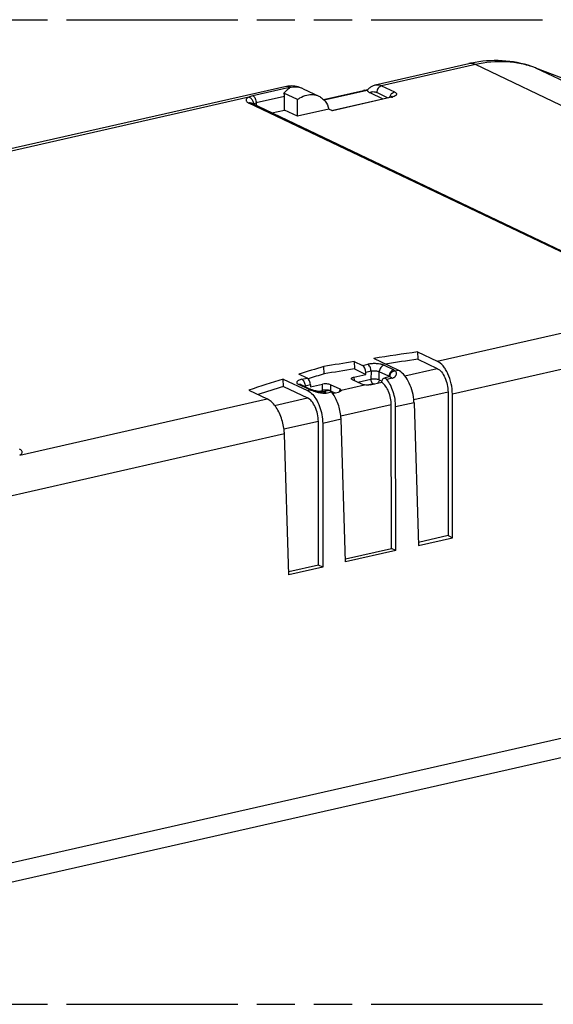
# Model space of a CAD drawing. Header units: millimetres. Extents: x 0 to 210, y 0 to 297.
# Tile 11 of 14: x 94 to 121, y 208 to 258. Entities that reach past the tile are written whole.
import ezdxf

# ---------------------------------------------------------------- set-up
doc = ezdxf.new("R2010")
doc.units = ezdxf.units.MM
doc.header["$LTSCALE"] = 19.36
doc.linetypes.add('PHANTOM', pattern=[0.8, 0.45, -0.05, 0.1, -0.05, 0.1, -0.05])
doc.layers.get('0').update_dxf_attribs({"linetype": 'CONTINUOUS'})
doc.layers.add('DEFAULT_3', color=7, linetype='PHANTOM')

msp = doc.modelspace()

# ---------------------------------------------------------------- linework, layer by layer
at = {"color": 7, "linetype": 'Continuous'}
for p, q in [((112.28902, 254.36755), (117.05656, 255.44707)), ((120.43684, 255.23758), (127.59003, 252.48899)), ((107.69687, 254.27769), (92.94492, 250.93738)), ((107.84714, 254.30336), (107.69629, 254.27756)), ((108.62867, 254.17368), (109.42348, 253.7952)), ((109.65879, 253.62763), (111.70307, 254.09052)), ((111.73808, 254.09406), (111.70313, 254.09028)), ((111.73808, 254.09406), (111.91454, 254.13402)), ((108.3397, 253.62558), (107.65272, 253.95272)), ((107.67954, 253.09087), (107.68211, 253.77721)), ((108.33653, 252.77801), (108.3397, 253.62558)), ((110.07734, 253.07479), (113.04828, 253.7475)), ((112.01089, 253.98098), (112.67749, 253.66354)), ((113.07397, 253.7538), (113.04827, 253.7475)), ((122.16505, 245.73585), (105.99766, 253.43478)), ((107.02913, 252.94359), (107.67954, 253.09087)), ((108.33653, 252.77801), (107.67954, 253.09087)), ((109.93871, 253.1408), (108.33653, 252.77801)), ((110.11169, 253.05843), (109.93872, 253.1408)), ((114.44653, 240.81059), (114.45234, 240.43564)), ((114.44653, 240.81059), (115.44001, 240.3375)), ((109.69136, 239.692), (109.67931, 240.06599)), ((111.22481, 240.31838), (111.23068, 239.94339)), ((111.22481, 240.31838), (111.64262, 240.11942)), ((113.45074, 239.88704), (112.21662, 240.47473)), ((114.45234, 240.43564), (115.44027, 239.96519)), ((108.82931, 239.4824), (108.4115, 239.68136)), ((111.21085, 239.53168), (111.81025, 239.6674)), ((111.23068, 239.94339), (111.81025, 239.6674)), ((111.81025, 239.6674), (111.80854, 239.76909)), ((113.00737, 239.54342), (112.80259, 239.49705)), ((113.03413, 239.55147), (113.00748, 239.54344)), ((113.05155, 239.55944), (113.03413, 239.55147)), ((107.62101, 239.05695), (107.61389, 239.43253)), ((107.61389, 239.43253), (108.84799, 238.84485)), ((107.62101, 239.05695), (108.84824, 238.47254)), ((108.53581, 239.13576), (109.01206, 238.90897)), ((109.00341, 239.13392), (109.00816, 239.03292)), ((109.00816, 239.03292), (109.60757, 239.16864)), ((110.50818, 238.91323), (110.02417, 239.14371)), ((111.61775, 239.16446), (111.13373, 239.39495)), ((112.03488, 239.13101), (112.63335, 239.26652)), ((112.63337, 239.26652), (112.63415, 239.28381)), ((105.8652, 238.86751), (106.80346, 238.42071)), ((109.07763, 238.8818), (109.0114, 238.90758)), ((109.17229, 238.85634), (109.07828, 238.88347)), ((109.66573, 238.78676), (109.6586, 238.78528)), ((109.93158, 238.84697), (109.66569, 238.78676)), ((110.12713, 238.69903), (110.43, 238.76761)), ((110.56086, 238.86034), (110.56087, 238.85482)), ((115.99354, 238.77235), (116.00407, 231.47992)), ((116.22512, 231.37466), (116.21458, 238.66754)), ((113.12006, 230.82689), (113.10953, 238.11931)), ((113.3411, 230.72163), (113.33057, 238.01451)), ((114.2645, 238.22599), (114.49471, 230.98284)), ((109.41204, 229.98728), (109.40151, 237.27969)), ((109.62255, 237.1748), (109.63309, 229.88202)), ((110.78669, 230.14323), (110.55648, 237.38634)), ((107.90268, 229.4902), (107.67541, 236.64093)), ((116.00407, 231.47992), (114.48981, 231.13704)), ((114.49471, 230.98284), (116.22512, 231.37466)), ((116.00407, 231.47992), (116.22512, 231.37466)), ((110.78179, 230.29743), (113.12006, 230.82689)), ((113.3411, 230.72163), (110.78669, 230.14323)), ((113.3411, 230.72163), (113.12006, 230.82689)), ((109.41204, 229.98728), (107.89778, 229.6444)), ((109.63309, 229.88202), (107.90268, 229.4902)), ((109.63309, 229.88202), (109.41204, 229.98728)), ((71.79293, 208.90959), (139.65182, 224.27501))]:
    msp.add_line(p, q, dxfattribs=at)
at = {"color": 9, "linetype": 'Continuous'}
for p, q in [((117.38643, 255.4011), (112.6189, 254.32158)), ((134.63114, 247.18915), (117.38643, 255.4011)), ((120.43684, 255.23758), (120.47951, 255.21929)), ((120.47951, 255.21929), (137.73558, 247.00192)), ((107.92932, 254.23647), (106.06626, 253.81462)), ((111.88935, 254.09248), (109.69039, 253.59457)), ((112.6189, 254.32158), (113.26863, 254.01218)), ((105.86204, 253.74157), (93.27648, 250.8918)), ((107.68211, 253.77721), (106.24457, 253.4517)), ((113.11428, 253.73832), (110.11169, 253.05843)), ((112.92396, 253.71935), (112.37197, 253.98221)), ((122.03579, 245.74839), (105.86841, 253.44732)), ((106.24457, 253.4517), (106.24819, 253.31547)), ((115.43999, 240.33751), (130.48987, 243.74528)), ((131.28407, 242.07975), (116.21458, 238.66754)), ((111.64262, 240.11942), (111.9109, 240.18017)), ((112.74407, 240.13031), (113.23447, 239.89678)), ((111.21085, 239.53168), (111.22486, 239.35155)), ((112.08091, 239.83077), (111.80854, 239.76909)), ((112.08091, 239.83077), (112.07555, 239.41799)), ((112.49216, 239.39305), (112.49751, 239.80585)), ((112.98794, 239.57231), (112.49751, 239.80585)), ((112.98794, 239.57231), (112.98585, 239.54508)), ((113.30281, 239.85358), (113.45069, 239.88707)), ((113.79463, 239.59256), (115.44027, 239.96519)), ((108.89704, 238.91474), (108.40679, 239.14819)), ((108.56103, 239.42165), (108.82931, 239.4824)), ((109.00341, 239.13392), (108.73104, 239.07225)), ((108.73342, 239.04166), (108.73104, 239.07225)), ((109.60354, 238.85824), (109.60757, 239.16864)), ((110.02417, 239.14371), (110.02015, 238.83331)), ((110.56086, 238.86034), (111.74956, 239.1295)), ((111.40445, 239.26603), (112.07555, 239.41799)), ((112.18889, 239.18505), (111.89326, 239.11811)), ((112.49216, 239.39305), (112.63845, 239.32339)), ((113.1424, 239.47694), (112.87647, 239.41673)), ((108.84793, 238.84488), (108.99582, 238.87836)), ((109.36961, 238.80528), (109.60354, 238.85824)), ((109.80077, 238.72026), (110.06666, 238.78046)), ((110.02015, 238.83331), (110.24573, 238.72589)), ((110.49885, 238.79114), (110.50819, 238.91322)), ((115.99354, 238.77235), (114.25381, 238.37842)), ((94.2179, 235.57093), (106.80346, 238.42071)), ((107.18016, 238.09483), (108.84824, 238.47254)), ((113.10953, 238.11933), (110.54517, 237.53867)), ((114.2645, 238.22599), (113.33057, 238.01451)), ((109.40151, 237.2797), (107.65442, 236.8841)), ((110.55648, 237.38635), (109.62255, 237.17488)), ((107.67541, 236.64099), (92.89653, 233.29458)), ((72.31122, 210.00507), (140.18023, 225.37279))]:
    msp.add_line(p, q, dxfattribs=at)
at = {"color": 7, "linetype": 'Continuous'}
for points in [[(108.62876, 254.17361), (108.54274, 254.2111), (108.37426, 254.26642), (108.20041, 254.30054), (108.02379, 254.3129), (107.84714, 254.30336)], [(113.14149, 253.77621), (113.1466, 253.78004), (113.14262, 253.77787), (113.12856, 253.77153), (113.10563, 253.76315), (113.07397, 253.7538)], [(105.99766, 253.43478), (105.99059, 253.43827), (105.98519, 253.44114)], [(113.06237, 239.56658), (113.06082, 239.56532), (113.05155, 239.55944)], [(109.6586, 238.78528), (109.62794, 238.78095), (109.58919, 238.77886), (109.5448, 238.77973), (109.4959, 238.78375), (109.44415, 238.79081), (109.39013, 238.80073), (109.33512, 238.81292), (109.28008, 238.82664), (109.2254, 238.84136), (109.17229, 238.85634)]]:
    msp.add_lwpolyline(points, dxfattribs=at)
for centre, radius, start, end in [((118.49191, 249.11058), 6.497, 99.961488, 102.763342), ((107.83259, 251.28098), 2.95707, 86.23875, 88.125439), ((112.55642, 253.58532), 0.84481, 139.474581, 141.238619), ((112.53796, 253.60107), 0.82054, 137.889478, 139.473243), ((112.50368, 253.63284), 0.77381, 131.11785, 137.932208), ((149.12677, 2.98576), 240.34012, 98.2965437, 98.8341407), ((149.70795, 105.8414), 140.06617, 106.6057047, 107.1476619), ((147.67908, 12.23963), 230.97366, 99.0808886, 99.4693464), ((149.11439, 2.7435), 240.20618, 98.2968168, 98.6922001), ((149.77811, 105.2782), 140.2641, 106.6063656, 106.9535918), ((147.54456, 12.7466), 230.0806, 99.0810277, 99.469437), ((112.9581, 239.4652), 0.10962, 54.394748, 57.268855), ((113.33496, 239.53751), 0.3094, 156.660406, 166.821984), ((146.82559, 115.08697), 130.38165, 107.502387, 108.3099687), ((146.79559, 114.84527), 130.2428, 107.5045275, 108.0988584), ((112.65768, 239.23943), 0.2816, 39.019104, 42.421098), ((109.08985, 239.31947), 0.44831, 244.526807, 246.473358), ((109.12621, 239.40287), 0.53929, 246.468122, 248.180302), ((108.94762, 238.73678), 0.18317, 69.515231, 77.101487), ((109.04823, 238.74867), 0.13659, 97.247426, 102.640952), ((111.91381, 238.15034), 2.35191, 1.841403, 6.123348), ((108.19914, 237.31038), 2.35857, 1.845564, 6.542568), ((104.93593, 236.53757), 2.74192, 6.899637, 10.05227), ((105.13589, 236.55891), 2.54084, 1.849834, 6.963599)]:
    msp.add_arc(centre, radius, start, end, dxfattribs=at)
at = {"color": 9, "linetype": 'Continuous'}
for centre, radius, start, end in [((117.15152, 255.0277), 0.42999, 100.323713, 102.759253), ((118.76614, 250.76225), 4.77502, 68.972281, 69.525399), ((112.88909, 254.73437), 1.0212, 282.739151, 284.822047), ((112.92527, 254.59856), 0.88064, 284.807215, 287.362483), ((112.99154, 239.51899), 0.0466, 31.893382, 49.304712), ((110.00238, 238.87929), 0.39968, 188.521268, 194.337091), ((109.76332, 237.79324), 1.07829, 86.627527, 89.741508), ((109.76967, 237.89089), 0.98043, 83.337631, 86.661976)]:
    msp.add_arc(centre, radius, start, end, dxfattribs=at)
at = {"color": 7, "linetype": 'Continuous'}
for centre, major_axis, ratio, start_param, end_param in [((107.51209, 253.85318), (-0.06063, 0.29385), 0.54056658, -1.94171786, -1.33850807), ((111.63858, 239.83504), (-0.06063, 0.29385), 0.54056658, -1.90681128, -0.38837488), ((108.83391, 239.19997), (-0.07177, 0.29133), 0.52912012, -1.92717888, -0.40874247)]:
    msp.add_ellipse(centre, major_axis=major_axis, ratio=ratio, start_param=start_param, end_param=end_param, dxfattribs=at)
for points, knots in [([(120.43684, 255.23756), (119.95784, 255.42162), (118.93168, 255.65433), (117.88347, 255.60012), (117.36802, 255.50964)], [0, 0, 0, 0, 0.49508286, 1, 1, 1, 1]), ([(107.65272, 253.95272), (107.66295, 253.96406), (107.70225, 254.00708), (107.74276, 254.04902), (107.77364, 254.07892)], [0, 0, 0, 0, 0.26220574, 1, 1, 1, 1]), ([(107.77364, 254.07892), (107.79015, 254.0949), (107.81497, 254.11809), (107.84854, 254.14746), (107.87301, 254.16796), (107.8932, 254.18415), (107.90903, 254.1966), (107.92037, 254.20541), (107.93133, 254.21437), (107.94006, 254.22117), (107.95082, 254.23537), (107.93503, 254.23629), (107.92932, 254.23647)], [0, 0, 0, 0, 0.2779403, 0.41084124, 0.53962219, 0.66396878, 0.72420718, 0.78278131, 0.83901321, 0.89094961, 0.93078761, 1, 1, 1, 1]), ([(111.88935, 254.09248), (111.88882, 254.0861), (111.89209, 254.0681), (111.91178, 254.0424), (111.93155, 254.02692), (111.94297, 254.01906)], [0, 0, 0, 0, 0.20364399, 0.55940912, 1, 1, 1, 1]), ([(111.99481, 254.2158), (112.03679, 254.25237), (112.12917, 254.31636), (112.23486, 254.35528), (112.28902, 254.36755)], [0, 0, 0, 0, 0.50065137, 1, 1, 1, 1]), ([(108.3397, 253.62558), (108.37653, 253.6535), (108.52294, 253.75399), (108.69011, 253.82568), (108.81822, 253.85469)], [0, 0, 0, 0, 0.26029403, 1, 1, 1, 1]), ([(108.81822, 253.85469), (108.92049, 253.87785), (109.12949, 253.89397), (109.33251, 253.83854), (109.42347, 253.79519)], [0, 0, 0, 0, 0.50995373, 1, 1, 1, 1]), ([(109.42347, 253.79519), (109.48502, 253.76586), (109.60287, 253.6913), (109.80372, 253.48614), (109.89981, 253.28286), (109.93871, 253.1408)], [0, 0, 0, 0, 0.23907742, 0.48350203, 1, 1, 1, 1]), ([(116.21458, 238.66749), (116.21433, 238.8448), (116.17299, 239.19885), (116.03681, 239.61605), (115.87895, 239.91159), (115.71266, 240.14289), (115.55504, 240.28272), (115.44001, 240.3375)], [0, 0, 0, 0, 0.27765146, 0.5534641, 0.68209127, 0.80050362, 1, 1, 1, 1]), ([(111.08105, 239.44811), (111.0804, 239.45652), (111.08795, 239.47677), (111.11645, 239.49882), (111.15849, 239.51806), (111.19208, 239.52743), (111.21085, 239.53168)], [0, 0, 0, 0, 0.15471233, 0.363279, 0.647023, 1, 1, 1, 1]), ([(113.23448, 239.89678), (113.16749, 239.88156), (113.04282, 239.78851), (112.99124, 239.64614), (112.98794, 239.57231)], [0, 0, 0, 0, 0.48174753, 1, 1, 1, 1]), ([(112.98794, 239.57232), (112.99075, 239.57117), (113.00086, 239.56683), (113.01067, 239.56172), (113.01737, 239.55741)], [0, 0, 0, 0, 0.27585292, 1, 1, 1, 1]), ([(113.05087, 239.66009), (113.07282, 239.71094), (113.14366, 239.80109), (113.24914, 239.84725), (113.3028, 239.85426)], [0, 0, 0, 0, 0.50579934, 1, 1, 1, 1]), ([(113.23447, 239.89678), (113.2412, 239.8935), (113.26519, 239.8812), (113.28824, 239.86654), (113.30281, 239.85358)], [0, 0, 0, 0, 0.27745521, 1, 1, 1, 1]), ([(114.2523, 238.40121), (114.23497, 238.56416), (114.16935, 238.88313), (113.99321, 239.31726), (113.75916, 239.6667), (113.55555, 239.83713), (113.45074, 239.88704)], [0, 0, 0, 0, 0.28172037, 0.55617333, 0.80041018, 1, 1, 1, 1]), ([(115.44027, 239.96519), (115.52243, 239.92606), (115.67982, 239.78628), (115.84934, 239.50119), (115.96395, 239.15194), (115.99336, 238.89901), (115.99354, 238.77235)], [0, 0, 0, 0, 0.19961598, 0.44622939, 0.72217741, 1, 1, 1, 1]), ([(109.83187, 239.18452), (109.81237, 239.18568), (109.73734, 239.18803), (109.66175, 239.18091), (109.60757, 239.16864)], [0, 0, 0, 0, 0.26015281, 1, 1, 1, 1]), ([(110.02417, 239.14371), (109.99772, 239.15631), (109.93371, 239.17439), (109.8683, 239.18234), (109.83187, 239.18452)], [0, 0, 0, 0, 0.44524687, 1, 1, 1, 1]), ([(111.13373, 239.39495), (111.12623, 239.39852), (111.10448, 239.41016), (111.08236, 239.43104), (111.08105, 239.44811)], [0, 0, 0, 0, 0.32686164, 1, 1, 1, 1]), ([(111.74956, 239.1295), (111.73671, 239.13124), (111.69184, 239.13861), (111.64716, 239.15045), (111.61775, 239.16446)], [0, 0, 0, 0, 0.28476271, 1, 1, 1, 1]), ([(112.03488, 239.13101), (111.98958, 239.12071), (111.89328, 239.11423), (111.79811, 239.12291), (111.74956, 239.12949)], [0, 0, 0, 0, 0.48669825, 1, 1, 1, 1]), ([(113.10953, 238.11931), (113.10936, 238.23462), (113.08473, 238.4659), (112.98767, 238.79074), (112.84116, 239.06742), (112.70634, 239.21481), (112.63337, 239.26652)], [0, 0, 0, 0, 0.27039393, 0.54142525, 0.79028464, 1, 1, 1, 1]), ([(112.63975, 239.3366), (112.64302, 239.35537), (112.65184, 239.39013), (112.67408, 239.43532), (112.70383, 239.46824), (112.72902, 239.4804), (112.74148, 239.48321)], [0, 0, 0, 0, 0.30399667, 0.56856644, 0.79620705, 1, 1, 1, 1]), ([(112.74148, 239.48321), (112.74676, 239.4844), (112.76924, 239.48732), (112.7923, 239.48148), (112.80779, 239.4741)], [0, 0, 0, 0, 0.2396599, 1, 1, 1, 1]), ([(112.80779, 239.4741), (112.81286, 239.47169), (112.83428, 239.45982), (112.85286, 239.44329), (112.86557, 239.4294)], [0, 0, 0, 0, 0.22980396, 1, 1, 1, 1]), ([(113.33057, 238.01452), (113.3302, 238.27332), (113.26614, 238.6608), (113.07727, 239.12346), (112.94837, 239.3281), (112.87647, 239.41673)], [0, 0, 0, 0, 0.51905448, 0.77112921, 1, 1, 1, 1]), ([(108.84799, 238.84485), (108.86537, 238.83657), (108.93791, 238.79787), (109.00362, 238.74712), (109.04981, 238.70447)], [0, 0, 0, 0, 0.23443049, 1, 1, 1, 1]), ([(108.99582, 238.87836), (108.98961, 238.88018), (108.966, 238.88731), (108.94266, 238.89543), (108.92577, 238.90221)], [0, 0, 0, 0, 0.26205787, 1, 1, 1, 1]), ([(108.99582, 238.87836), (109.00999, 238.87403), (109.07073, 238.85475), (109.13101, 238.83409), (109.17744, 238.81877)], [0, 0, 0, 0, 0.2325783, 1, 1, 1, 1]), ([(109.04981, 238.70447), (109.13914, 238.62198), (109.30126, 238.41272), (109.4781, 238.04076), (109.59339, 237.61861), (109.62234, 237.32215), (109.62255, 237.1748)], [0, 0, 0, 0, 0.21825332, 0.46861136, 0.73551119, 1, 1, 1, 1]), ([(109.17744, 238.81877), (109.18486, 238.81632), (109.21519, 238.80637), (109.24561, 238.79672), (109.2687, 238.78977)], [0, 0, 0, 0, 0.24474938, 1, 1, 1, 1]), ([(109.2687, 238.78977), (109.29304, 238.78245), (109.39204, 238.75428), (109.49383, 238.73586), (109.5709, 238.72772)], [0, 0, 0, 0, 0.24699111, 1, 1, 1, 1]), ([(109.5709, 238.72772), (109.59045, 238.72566), (109.66688, 238.71907), (109.74377, 238.7181), (109.80077, 238.72026)], [0, 0, 0, 0, 0.25630632, 1, 1, 1, 1]), ([(109.93158, 238.84697), (109.93675, 238.84814), (109.95904, 238.85097), (109.98182, 238.84502), (109.9972, 238.8377)], [0, 0, 0, 0, 0.2375156, 1, 1, 1, 1]), ([(110.02088, 238.82371), (110.0249, 238.82087), (110.04159, 238.80805), (110.05636, 238.79283), (110.06667, 238.78046)], [0, 0, 0, 0, 0.2340435, 1, 1, 1, 1]), ([(110.54235, 237.57912), (110.51672, 237.80485), (110.43432, 238.13591), (110.24767, 238.5303), (110.13036, 238.704), (110.06667, 238.78046)], [0, 0, 0, 0, 0.52166897, 0.77148712, 1, 1, 1, 1]), ([(110.46913, 238.77867), (110.46605, 238.7776), (110.45317, 238.77335), (110.44005, 238.76987), (110.43, 238.7676)], [0, 0, 0, 0, 0.24056737, 1, 1, 1, 1]), ([(110.54722, 238.82584), (110.54317, 238.82106), (110.52083, 238.79987), (110.49214, 238.78665), (110.46913, 238.77867)], [0, 0, 0, 0, 0.20446735, 1, 1, 1, 1]), ([(110.56086, 238.86034), (110.56044, 238.86521), (110.5559, 238.8788), (110.53724, 238.89773), (110.51895, 238.9081), (110.50818, 238.91323)], [0, 0, 0, 0, 0.18942656, 0.53783032, 1, 1, 1, 1]), ([(110.56087, 238.85501), (110.56068, 238.85261), (110.55868, 238.84188), (110.55266, 238.83228), (110.54722, 238.82584)], [0, 0, 0, 0, 0.22216348, 1, 1, 1, 1]), ([(107.07089, 238.2228), (107.04978, 238.24423), (106.96914, 238.32065), (106.87672, 238.38582), (106.80349, 238.42069)], [0, 0, 0, 0, 0.27053049, 1, 1, 1, 1]), ([(107.63575, 237.01617), (107.59416, 237.25096), (107.4899, 237.59018), (107.27235, 237.98459), (107.14099, 238.15161), (107.07089, 238.2228)], [0, 0, 0, 0, 0.53059418, 0.77767801, 1, 1, 1, 1]), ([(109.40151, 237.27969), (109.40133, 237.40633), (109.37193, 237.65926), (109.25732, 238.0085), (109.0878, 238.29358), (108.93044, 238.43339), (108.84828, 238.47252)], [0, 0, 0, 0, 0.27782227, 0.55376111, 0.80037052, 1, 1, 1, 1])]:
    msp.add_open_spline(points, degree=3, knots=knots, dxfattribs=at)
at = {"color": 9, "linetype": 'Continuous'}
for points, knots in [([(120.4364, 255.23562), (120.20221, 255.32306), (119.7152, 255.46248), (118.6902, 255.59327), (117.89987, 255.51736), (117.38643, 255.4011)], [0, 0, 0, 0, 0.24258167, 0.48915039, 1, 1, 1, 1]), ([(117.38643, 255.4011), (117.33628, 255.42498), (117.23374, 255.4596), (117.12471, 255.45988), (117.07447, 255.45073)], [0, 0, 0, 0, 0.520962, 1, 1, 1, 1]), ([(108.02657, 254.23169), (107.97358, 254.25691), (107.86485, 254.29288), (107.74941, 254.28959), (107.69687, 254.27769)], [0, 0, 0, 0, 0.52140023, 1, 1, 1, 1]), ([(108.62849, 254.1733), (108.53507, 254.21766), (108.33243, 254.27151), (108.12512, 254.25395), (108.02657, 254.23164)], [0, 0, 0, 0, 0.50582041, 1, 1, 1, 1]), ([(112.01089, 253.98098), (112.03717, 253.99596), (112.09353, 254.01952), (112.21844, 254.03597), (112.3138, 254.00991), (112.37197, 253.98221)], [0, 0, 0, 0, 0.24253697, 0.48336904, 1, 1, 1, 1]), ([(112.28902, 254.36757), (112.34161, 254.37948), (112.4571, 254.38272), (112.5659, 254.34682), (112.6189, 254.32158)], [0, 0, 0, 0, 0.47881134, 1, 1, 1, 1]), ([(112.6189, 254.32158), (112.54951, 254.30587), (112.42156, 254.20746), (112.3719, 254.05837), (112.37197, 253.98221)], [0, 0, 0, 0, 0.48295455, 1, 1, 1, 1]), ([(113.06179, 253.83669), (113.08428, 253.88142), (113.14231, 253.95716), (113.2272, 254.00278), (113.26865, 254.01217)], [0, 0, 0, 0, 0.54086341, 1, 1, 1, 1]), ([(113.26863, 254.01218), (113.2867, 254.00357), (113.31834, 253.98591), (113.35552, 253.95365), (113.37584, 253.91709), (113.37372, 253.87765), (113.35022, 253.84196), (113.2908, 253.79459), (113.23155, 253.77167), (113.18807, 253.75804)], [0, 0, 0, 0, 0.1474479, 0.26535308, 0.35916983, 0.44442761, 0.54164275, 0.66434377, 1, 1, 1, 1]), ([(105.86204, 253.74157), (105.84185, 253.73162), (105.80585, 253.71124), (105.76188, 253.67516), (105.73385, 253.63611), (105.72432, 253.59381), (105.73579, 253.55176), (105.7654, 253.51307), (105.81086, 253.47733), (105.84776, 253.45715), (105.86841, 253.44732)], [0, 0, 0, 0, 0.160162, 0.2931388, 0.40195364, 0.49617675, 0.591156, 0.701863, 0.83727034, 1, 1, 1, 1]), ([(106.09165, 253.51969), (106.07224, 253.57504), (106.0118, 253.67185), (105.91198, 253.73069), (105.86204, 253.74157)], [0, 0, 0, 0, 0.53439013, 1, 1, 1, 1]), ([(106.06626, 253.81462), (106.02728, 253.80579), (105.95723, 253.78678), (105.89001, 253.75818), (105.86205, 253.74157)], [0, 0, 0, 0, 0.55129195, 1, 1, 1, 1]), ([(106.06626, 253.81462), (106.09072, 253.80491), (106.14121, 253.76464), (106.1968, 253.67674), (106.23426, 253.56775), (106.24414, 253.48934), (106.24457, 253.4517)], [0, 0, 0, 0, 0.18715716, 0.4427024, 0.73239357, 1, 1, 1, 1]), ([(106.11183, 253.41022), (106.11164, 253.41893), (106.10935, 253.45606), (106.10107, 253.49281), (106.09165, 253.51969)], [0, 0, 0, 0, 0.2341803, 1, 1, 1, 1]), ([(113.02909, 253.74341), (113.0307, 253.75121), (113.03844, 253.78331), (113.05055, 253.81432), (113.06179, 253.83669)], [0, 0, 0, 0, 0.2415617, 1, 1, 1, 1]), ([(113.11425, 253.73831), (113.10903, 253.74079), (113.08828, 253.74917), (113.06451, 253.75123), (113.04829, 253.7475)], [0, 0, 0, 0, 0.25784486, 1, 1, 1, 1]), ([(105.99752, 253.43475), (105.97746, 253.4443), (105.93399, 253.45587), (105.88952, 253.4521), (105.8684, 253.44732)], [0, 0, 0, 0, 0.50645485, 1, 1, 1, 1]), ([(106.08263, 253.39408), (106.08486, 253.3955), (106.09434, 253.40132), (106.10419, 253.40653), (106.11183, 253.41022)], [0, 0, 0, 0, 0.23743586, 1, 1, 1, 1]), ([(106.11183, 253.41022), (106.12098, 253.41464), (106.16384, 253.43263), (106.20911, 253.4441), (106.24457, 253.4517)], [0, 0, 0, 0, 0.21893431, 1, 1, 1, 1]), ([(112.74408, 240.13031), (112.69032, 240.15591), (112.56189, 240.19129), (112.35465, 240.2159), (112.13192, 240.21538), (111.98236, 240.19635), (111.9109, 240.18017)], [0, 0, 0, 0, 0.21134388, 0.46734169, 0.73994375, 1, 1, 1, 1]), ([(112.08091, 239.83077), (112.07854, 239.90481), (112.05223, 240.01424), (111.98111, 240.12885), (111.93414, 240.1691), (111.9109, 240.18017)], [0, 0, 0, 0, 0.55260789, 0.80802786, 1, 1, 1, 1]), ([(112.74411, 240.1303), (112.67712, 240.11513), (112.55261, 240.02191), (112.50078, 239.87968), (112.49751, 239.80585)], [0, 0, 0, 0, 0.48170768, 1, 1, 1, 1]), ([(112.08091, 239.83077), (112.11583, 239.84092), (112.19066, 239.85361), (112.30302, 239.85534), (112.40769, 239.8416), (112.47167, 239.82053), (112.49751, 239.80584)], [0, 0, 0, 0, 0.25667289, 0.53201342, 0.79024071, 1, 1, 1, 1]), ([(113.07335, 239.53423), (113.06804, 239.53676), (113.04732, 239.54513), (113.02362, 239.54707), (113.00752, 239.54344)], [0, 0, 0, 0, 0.26252453, 1, 1, 1, 1]), ([(113.1424, 239.47694), (113.13746, 239.48294), (113.11756, 239.50535), (113.09344, 239.52466), (113.07335, 239.53423)], [0, 0, 0, 0, 0.25869451, 1, 1, 1, 1]), ([(113.14241, 239.47694), (113.16191, 239.47656), (113.1982, 239.48875), (113.25652, 239.52271), (113.30603, 239.5624), (113.34161, 239.60931), (113.36423, 239.65552), (113.37473, 239.69267), (113.37451, 239.71679)], [0, 0, 0, 0, 0.1634665, 0.30759771, 0.56879205, 0.68708694, 0.7978168, 1, 1, 1, 1]), ([(113.37451, 239.71679), (113.37443, 239.72578), (113.37017, 239.7612), (113.35296, 239.7939), (113.33718, 239.81513)], [0, 0, 0, 0, 0.25356541, 1, 1, 1, 1]), ([(108.56103, 239.42165), (108.53014, 239.41465), (108.47427, 239.39946), (108.40123, 239.36983), (108.34739, 239.33648), (108.31225, 239.29976), (108.29893, 239.25714), (108.31398, 239.21431), (108.35233, 239.17726), (108.38658, 239.15781), (108.40678, 239.14819)], [0, 0, 0, 0, 0.19795214, 0.36112682, 0.49094351, 0.59142775, 0.67291247, 0.75541635, 0.86016256, 1, 1, 1, 1]), ([(108.53578, 239.13569), (108.51576, 239.14519), (108.47234, 239.15674), (108.42791, 239.15297), (108.40679, 239.14819)], [0, 0, 0, 0, 0.50584825, 1, 1, 1, 1]), ([(108.56103, 239.42165), (108.58063, 239.41232), (108.62075, 239.38052), (108.6877, 239.28594), (108.7168, 239.19399), (108.72599, 239.12946)], [0, 0, 0, 0, 0.18850677, 0.4339148, 1, 1, 1, 1]), ([(108.68652, 239.06251), (108.68993, 239.06347), (108.70463, 239.06737), (108.71955, 239.07036), (108.73104, 239.07226)], [0, 0, 0, 0, 0.23363209, 1, 1, 1, 1]), ([(108.72599, 239.12946), (108.72669, 239.12455), (108.72914, 239.10555), (108.73058, 239.08643), (108.73104, 239.07225)], [0, 0, 0, 0, 0.2592266, 1, 1, 1, 1]), ([(112.49216, 239.39305), (112.46493, 239.40439), (112.40069, 239.41999), (112.29733, 239.43141), (112.18621, 239.43214), (112.11143, 239.42465), (112.07555, 239.41799)], [0, 0, 0, 0, 0.210037, 0.46661323, 0.74009084, 1, 1, 1, 1]), ([(112.09775, 239.30535), (112.09438, 239.31475), (112.08299, 239.35137), (112.07646, 239.38964), (112.07555, 239.41799)], [0, 0, 0, 0, 0.26034138, 1, 1, 1, 1]), ([(112.18889, 239.18505), (112.16901, 239.19452), (112.1313, 239.23221), (112.10758, 239.27797), (112.09775, 239.30535)], [0, 0, 0, 0, 0.43076285, 1, 1, 1, 1]), ([(112.18889, 239.18505), (112.19457, 239.1863), (112.21922, 239.19071), (112.24447, 239.19138), (112.26366, 239.19034)], [0, 0, 0, 0, 0.23232038, 1, 1, 1, 1]), ([(112.49216, 239.39305), (112.49144, 239.37689), (112.48415, 239.3345), (112.45731, 239.27009), (112.42157, 239.22979), (112.40107, 239.21363)], [0, 0, 0, 0, 0.23521588, 0.62061484, 1, 1, 1, 1]), ([(109.60711, 238.82007), (109.60662, 238.82336), (109.6049, 238.83603), (109.60384, 238.84879), (109.60354, 238.85824)], [0, 0, 0, 0, 0.26008323, 1, 1, 1, 1]), ([(109.76819, 238.87151), (109.7585, 238.87156), (109.7204, 238.87122), (109.68229, 238.86886), (109.65404, 238.86568)], [0, 0, 0, 0, 0.25411364, 1, 1, 1, 1]), ([(109.66575, 238.78676), (109.68187, 238.7904), (109.7056, 238.78848), (109.72635, 238.7801), (109.73166, 238.77757)], [0, 0, 0, 0, 0.73746332, 1, 1, 1, 1]), ([(109.80077, 238.72026), (109.79549, 238.72665), (109.77551, 238.74904), (109.75126, 238.76811), (109.73166, 238.77757)], [0, 0, 0, 0, 0.2759064, 1, 1, 1, 1]), ([(109.93597, 238.85679), (109.93176, 238.85758), (109.91431, 238.86067), (109.89675, 238.86313), (109.88342, 238.8647)], [0, 0, 0, 0, 0.24216018, 1, 1, 1, 1]), ([(109.98217, 238.8462), (109.97854, 238.84721), (109.96327, 238.85126), (109.9478, 238.85458), (109.93597, 238.85679)], [0, 0, 0, 0, 0.23852551, 1, 1, 1, 1]), ([(94.2179, 235.57093), (94.23809, 235.58089), (94.27409, 235.60127), (94.31806, 235.63734), (94.34609, 235.67639), (94.35563, 235.71869), (94.34415, 235.76074), (94.31454, 235.79943), (94.26909, 235.83518), (94.23218, 235.85535), (94.21153, 235.86519)], [0, 0, 0, 0, 0.16016844, 0.29313708, 0.40194973, 0.4961754, 0.59115246, 0.70186135, 0.83727609, 1, 1, 1, 1])]:
    msp.add_open_spline(points, degree=3, knots=knots, dxfattribs=at)
at = {"color": 7, "linetype": 'Continuous'}
for points in [[(111.89133, 254.10256), (111.89026, 254.09931), (111.88963, 254.09589), (111.88935, 254.09248)], [(111.89769, 254.11425), (111.8949, 254.1108), (111.89271, 254.10677), (111.89133, 254.10256)], [(111.94297, 254.01906), (111.9529, 254.01223), (111.96323, 254.00597), (111.97374, 254.00008)], [(111.97374, 254.00008), (111.98589, 253.99328), (111.99832, 253.98697), (112.01089, 253.98098)], [(113.02625, 239.55479), (113.02707, 239.57269), (113.02962, 239.59059), (113.03371, 239.60805)], [(112.63415, 239.28381), (112.6349, 239.30149), (112.63671, 239.31917), (112.63975, 239.3366)], [(108.94363, 238.92016), (108.928, 238.92006), (108.9123, 238.91818), (108.89706, 238.91473)], [(108.98851, 238.91533), (108.97384, 238.91869), (108.95868, 238.92025), (108.94363, 238.92016)], [(109.01834, 238.88195), (109.01065, 238.88023), (109.00308, 238.87786), (108.99576, 238.87495)], [(109.07753, 238.88117), (109.06253, 238.88525), (109.04642, 238.88612), (109.031, 238.88417)], [(109.9972, 238.8377), (110.00548, 238.83376), (110.01339, 238.829), (110.02088, 238.82371)]]:
    msp.add_open_spline(points, degree=3, dxfattribs=at)
at = {"color": 9, "linetype": 'Continuous'}
for points in [[(113.33718, 239.81513), (113.32693, 239.82892), (113.31525, 239.84171), (113.30281, 239.85358)], [(109.65404, 238.86568), (109.63713, 238.86377), (109.62027, 238.86135), (109.60354, 238.85824)]]:
    msp.add_open_spline(points, degree=3, dxfattribs=at)
at = {"layer": 'DEFAULT_3', "color": 91, "linetype": 'PHANTOM', "true_color": 0x80ff80}
for p, q in [((50.12864, 257.68), (150.12864, 257.68)), ((50.12864, 207.68), (150.12864, 207.68))]:
    msp.add_line(p, q, dxfattribs=at)

doc.saveas('drawing.dxf')
